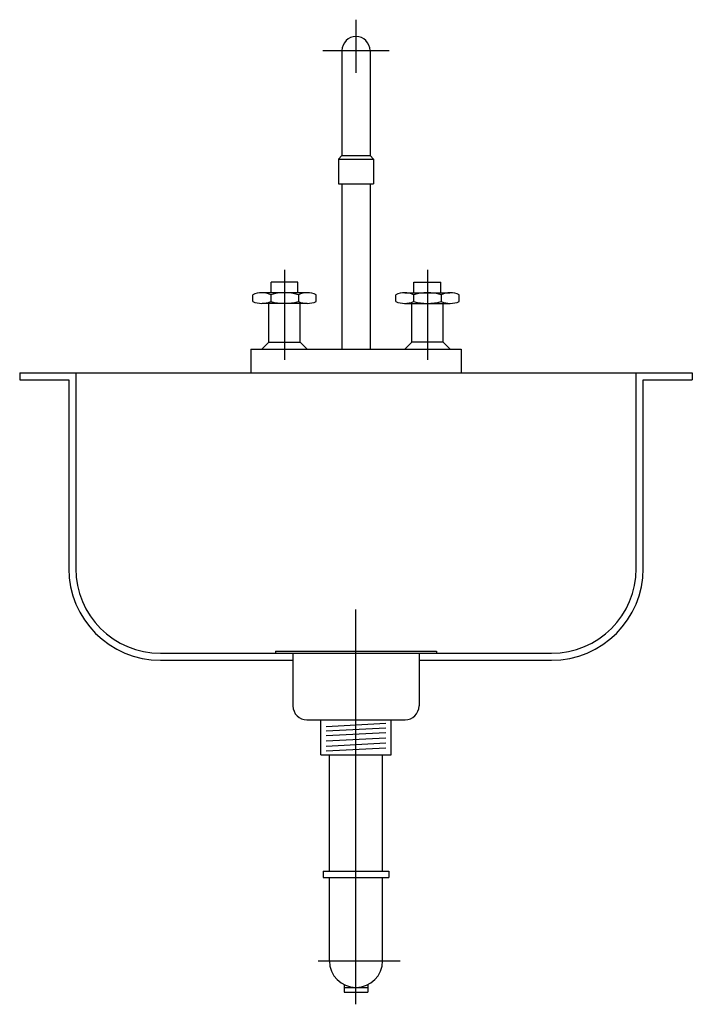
# Model space of a CAD drawing. Header units: millimetres. Extents: x 272.855 to 273.335, y 253.153 to 253.855.
import ezdxf

# ---------------------------------------------------------------- set-up
doc = ezdxf.new("R2010")
doc.units = ezdxf.units.MM
doc.layers.add('MSAN', color=6, linetype='Continuous')
doc.layers.add('TEXTOS', color=2, linetype='Continuous')

# ---------------------------------------------------------------- blocks, each defined once
blk = doc.blocks.new('B-MEZC-F')
at = {"layer": 'MSAN'}
for p, q in [((0, 0.25199), (0, 0.21403)), ((-0.02363, 0.23), (0.02363, 0.23)), ((-0.01, 0.23), (-0.01, 0.15506)), ((0.01, 0.23), (0.01, 0.15506)), ((-0.0125, 0.15256), (-0.01, 0.15506)), ((-0.01, 0.15506), (0.01, 0.15506)), ((0.0125, 0.15256), (0.01, 0.15506)), ((-0.0125, 0.15256), (-0.0125, 0.135)), ((-0.0125, 0.15256), (0.0125, 0.15256)), ((0.0125, 0.15256), (0.0125, 0.135)), ((-0.0125, 0.135), (0.0125, 0.135)), ((-0.01, 0.135), (-0.01, 0.017)), ((0.01, 0.135), (0.01, 0.017)), ((-0.051, 0.07351), (-0.051, 0.00932)), ((0.051, 0.07351), (0.051, 0.00932)), ((-0.06061, 0.05722), (-0.06061, 0.06482)), ((-0.04139, 0.06482), (-0.06061, 0.06482)), ((-0.04139, 0.05722), (-0.04139, 0.06482)), ((0.04139, 0.06482), (0.06061, 0.06482)), ((0.04139, 0.05722), (0.04139, 0.06482)), ((0.06061, 0.05722), (0.06061, 0.06482)), ((-0.03495, 0.05722), (-0.06705, 0.05722)), ((0.03495, 0.05722), (0.06705, 0.05722)), ((-0.07368, 0.05096), (-0.07368, 0.05582)), ((-0.03495, 0.04955), (-0.06705, 0.04955)), ((-0.06225, 0.022), (-0.06225, 0.04955)), ((-0.06088, 0.05582), (-0.06088, 0.05096)), ((-0.04112, 0.05582), (-0.04112, 0.05096)), ((-0.03975, 0.022), (-0.03975, 0.04955)), ((-0.02832, 0.05096), (-0.02832, 0.05582)), ((0.02832, 0.05096), (0.02832, 0.05582)), ((0.03495, 0.04955), (0.06705, 0.04955)), ((0.03975, 0.022), (0.03975, 0.04955)), ((0.04112, 0.05582), (0.04112, 0.05096)), ((0.06088, 0.05582), (0.06088, 0.05096)), ((0.06225, 0.022), (0.06225, 0.04955)), ((0.07368, 0.05096), (0.07368, 0.05582)), ((-0.06725, 0.017), (-0.06225, 0.022)), ((-0.06225, 0.022), (-0.03975, 0.022)), ((-0.03475, 0.017), (-0.03975, 0.022)), ((0.03475, 0.017), (0.03975, 0.022)), ((0.06225, 0.022), (0.03975, 0.022)), ((0.06725, 0.017), (0.06225, 0.022)), ((-0.075, 0.017), (-0.075, 0)), ((-0.075, 0.017), (0.075, 0.017)), ((0.075, 0.017), (0.075, 0)), ((-0.075, 0), (0.075, 0))]:
    blk.add_line(p, q, dxfattribs=at)
for centre, radius, start, end in [((0, 0.23), 0.01, 0, 180), ((-0.06728, 0.04165), 0.01554, 65.69133, 114.30867), ((-0.051, 0.02144), 0.03577, 73.95717, 106.04283), ((-0.03472, 0.04165), 0.01554, 65.69133, 114.30867), ((0.03472, 0.04165), 0.01554, 65.69133, 114.30867), ((0.051, 0.02144), 0.03577, 73.95717, 106.04283), ((0.06728, 0.04165), 0.01554, 65.69133, 114.30867), ((-0.06728, 0.06512), 0.01554, 245.69133, 294.30867), ((-0.051, 0.08534), 0.03577, 253.95717, 286.04283), ((-0.03472, 0.06512), 0.01554, 245.69133, 294.30867), ((0.03472, 0.06512), 0.01554, 245.69133, 294.30867), ((0.051, 0.08534), 0.03577, 253.95717, 286.04283), ((0.06728, 0.06512), 0.01554, 245.69133, 294.30867)]:
    blk.add_arc(centre, radius, start, end, dxfattribs=at)
blk = doc.blocks.new('B-TARJ-F')
at = {"layer": 'MSAN'}
for p, q in [((-0.23998, 0), (-0.23998, -0.005)), ((-0.20002, 0), (0.20002, 0)), ((0.20002, -0.13941), (0.20002, 0)), ((0.20002, 0), (0.23998, 0)), ((0.23998, 0), (0.23998, -0.005)), ((-0.23998, 0), (-0.20002, 0)), ((-0.23998, -0.005), (-0.20502, -0.005)), ((-0.20502, -0.005), (-0.20502, -0.13941)), ((-0.20002, 0), (-0.20002, -0.13941)), ((0.20502, -0.13941), (0.20502, -0.005)), ((0.20502, -0.005), (0.23998, -0.005)), ((0, -0.45041), (0, -0.16886)), ((-0.13942, -0.2), (0.13942, -0.2)), ((-0.13942, -0.2), (0.13942, -0.2)), ((-0.0575, -0.1985), (0.0575, -0.1985)), ((-0.0575, -0.1985), (-0.0575, -0.2)), ((-0.045, -0.2), (-0.045, -0.2375)), ((0.045, -0.2), (0.045, -0.2375)), ((0.0575, -0.1985), (0.0575, -0.2)), ((-0.13942, -0.205), (-0.045, -0.205)), ((0.045, -0.205), (0.13942, -0.205)), ((-0.035, -0.2475), (0.035, -0.2475)), ((-0.025, -0.2725), (-0.025, -0.2475)), ((-0.02137, -0.25215), (0.02137, -0.24988)), ((0.025, -0.2725), (0.025, -0.2475)), ((-0.02137, -0.25536), (0.02137, -0.25309)), ((-0.02137, -0.25872), (0.02137, -0.25645)), ((-0.02137, -0.26248), (0.02137, -0.26021)), ((-0.02137, -0.26616), (0.02137, -0.26389)), ((-0.025, -0.2725), (0.025, -0.2725)), ((-0.02137, -0.26968), (0.02137, -0.26741)), ((-0.019, -0.35532), (-0.019, -0.2725)), ((0.019, -0.35532), (0.019, -0.2725)), ((-0.019, -0.41936), (-0.019, -0.36001)), ((0.019, -0.41936), (0.019, -0.36001)), ((-0.02704, -0.41936), (0.03148, -0.41936))]:
    blk.add_line(p, q, dxfattribs=at)
for centre, radius, start, end in [((-0.13942, -0.13941), 0.06559, 180, 270), ((-0.13942, -0.13941), 0.06059, 180, 270), ((0.13942, -0.13941), 0.06059, 270, 360), ((0.13942, -0.13941), 0.06559, 270, 360), ((-0.035, -0.2375), 0.01, 180, 270), ((0.035, -0.2375), 0.01, 270, 0), ((0, -0.41936), 0.019, 180, 0)]:
    blk.add_arc(centre, radius, start, end, dxfattribs=at)
at = {"layer": 'TEXTOS', "color": 6}
for p, q in [((-0.02338, -0.35532), (-0.02338, -0.36001)), ((-0.02338, -0.35532), (0.02339, -0.35532)), ((0.02339, -0.35532), (0.02339, -0.36001)), ((-0.02338, -0.36001), (0.02339, -0.36001)), ((-0.00851, -0.43635), (-0.00851, -0.44171)), ((-0.00851, -0.43836), (0.00851, -0.43836)), ((-0.00851, -0.44171), (0.00851, -0.44171)), ((0.00851, -0.43635), (0.00851, -0.44171))]:
    blk.add_line(p, q, dxfattribs=at)
at = {"layer": 'MSAN'}
blk.add_blockref('B-MEZC-F', (0, 0), dxfattribs=at)

msp = doc.modelspace()

# ---------------------------------------------------------------- block references
at = {"layer": 'MSAN'}
msp.add_blockref('B-TARJ-F', (273.09491, 253.6032), dxfattribs=at)

doc.saveas('drawing.dxf')
